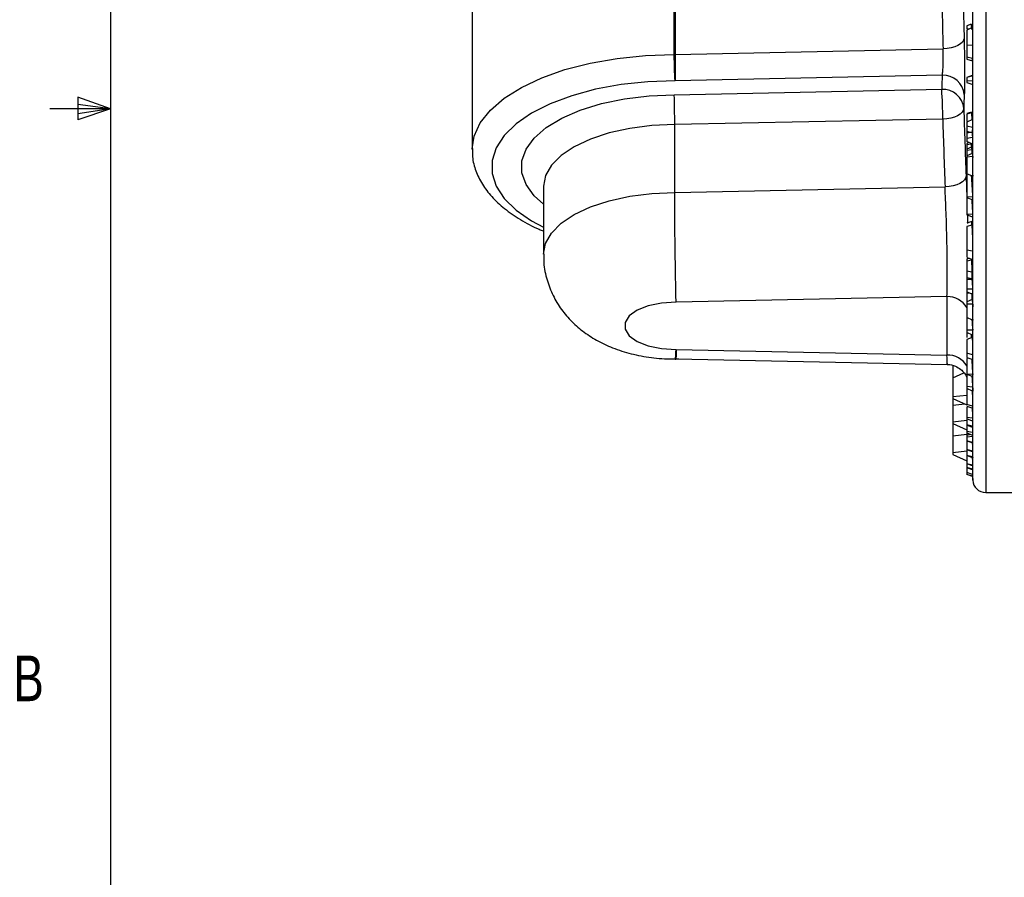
# Model space of a CAD drawing. Header units: inches. Extents: x 0.3 to 16.6, y 0.2 to 10.8.
# Tile 2 of 13: x 0.4 to 2.5, y 3.9 to 5.7. Entities that reach past the tile are written whole.
import ezdxf

# ---------------------------------------------------------------- set-up
doc = ezdxf.new("R2010")
doc.units = ezdxf.units.IN
doc.header["$MEASUREMENT"] = 0
doc.layers.add('BORDER', color=7, linetype='Continuous', lineweight=25)
doc.styles.add('SLDTEXTSTYLE0', font='TXT', dxfattribs={"width": 0.75})

msp = doc.modelspace()

# ---------------------------------------------------------------- linework, layer by layer
at = {"color": 8, "linetype": 'Continuous', "lineweight": 25}
for p, q in [((2.4258, 6.9796), (2.4258, 4.7283)), ((2.3992, 4.7536), (2.3992, 5.9136))]:
    msp.add_line(p, q, dxfattribs=at)
at = {"color": 7, "linetype": 'Continuous', "lineweight": 25}
for p, q in [((1.3697, 6.2844), (1.3697, 5.4329)), ((1.7854, 5.6287), (1.7854, 5.7832)), ((1.7873, 5.7832), (1.7873, 5.6287)), ((2.3961, 5.6913), (2.387, 5.6874)), ((2.3961, 5.6913), (2.3965, 5.6802)), ((2.387, 5.6874), (2.387, 5.6815)), ((2.3981, 5.6841), (2.387, 5.6789)), ((2.3913, 5.6809), (2.387, 5.6815)), ((1.7873, 5.6287), (2.3381, 5.64)), ((2.399, 5.6471), (2.387, 5.6479)), ((2.3984, 5.6202), (2.387, 5.6234)), ((2.387, 5.6191), (2.3984, 5.6154)), ((2.3365, 5.5859), (1.7872, 5.5746)), ((2.3983, 5.5852), (2.387, 5.5816)), ((2.3985, 5.5851), (2.387, 5.5815)), ((2.399, 5.5737), (2.387, 5.5747)), ((2.387, 5.5708), (2.3991, 5.567)), ((1.7853, 5.5458), (2.3354, 5.5571)), ((2.3964, 5.5103), (2.387, 5.5073)), ((2.3963, 5.5089), (2.387, 5.5061)), ((2.3374, 5.4958), (1.7863, 5.4845)), ((2.399, 5.4952), (2.387, 5.4893)), ((2.387, 5.4893), (2.387, 5.4816)), ((2.399, 5.4952), (2.399, 5.4784)), ((1.7863, 5.345), (1.7863, 5.4845)), ((2.399, 5.4784), (2.387, 5.4816)), ((2.387, 5.4816), (2.387, 5.4706)), ((2.3948, 5.4685), (2.387, 5.4706)), ((2.387, 5.4706), (2.387, 5.467)), ((2.3948, 5.4685), (2.387, 5.467)), ((2.387, 5.467), (2.387, 5.4558)), ((2.3974, 5.4684), (2.3948, 5.4685)), ((2.3989, 5.458), (2.387, 5.4558)), ((2.387, 5.4558), (2.387, 5.4496)), ((2.399, 5.4446), (2.387, 5.4496)), ((2.3917, 5.4476), (2.387, 5.4456)), ((2.3989, 5.458), (2.399, 5.4446)), ((2.387, 5.4456), (2.387, 5.4429)), ((2.3959, 5.4443), (2.387, 5.4429)), ((2.387, 5.4429), (2.387, 5.4339)), ((2.3966, 5.4381), (2.387, 5.4339)), ((2.387, 5.4339), (2.387, 5.4311)), ((2.3973, 5.4328), (2.387, 5.4311)), ((2.387, 5.4311), (2.387, 5.4202)), ((2.3982, 5.4251), (2.387, 5.4202)), ((2.387, 5.4202), (2.387, 5.4174)), ((2.399, 5.4193), (2.387, 5.4174)), ((2.387, 5.4174), (2.387, 5.3835)), ((2.3855, 5.3787), (2.3871, 5.3342)), ((2.399, 5.3783), (2.387, 5.3835)), ((2.387, 5.3835), (2.387, 5.3353)), ((1.5163, 5.3576), (1.5163, 5.2181)), ((1.7863, 5.345), (2.3422, 5.3564)), ((2.3989, 5.3359), (2.387, 5.3353)), ((2.387, 5.3353), (2.387, 5.3342)), ((2.3989, 5.33), (2.387, 5.3342)), ((2.387, 5.3342), (2.387, 5.2999)), ((2.3989, 5.3003), (2.387, 5.2999)), ((2.387, 5.2999), (2.387, 5.2988)), ((2.3989, 5.2944), (2.387, 5.2988)), ((2.3971, 5.2851), (2.387, 5.2818)), ((2.3882, 5.2984), (2.3887, 5.2813)), ((2.3971, 5.2778), (2.387, 5.2752)), ((2.399, 5.2242), (2.387, 5.2264)), ((2.387, 5.2114), (2.3991, 5.2075)), ((2.392, 5.2098), (2.387, 5.2082)), ((2.3963, 5.2062), (2.387, 5.2039)), ((2.3961, 5.2084), (2.3963, 5.2062)), ((2.3973, 5.1816), (2.387, 5.1831)), ((2.3974, 5.1674), (2.387, 5.1695)), ((2.387, 5.1695), (2.387, 5.1659)), ((2.3974, 5.1663), (2.387, 5.1659)), ((2.387, 5.1659), (2.387, 5.1461)), ((2.3989, 5.1466), (2.387, 5.1461)), ((2.387, 5.1461), (2.387, 5.141)), ((2.3989, 5.1466), (2.399, 5.1356)), ((2.3462, 5.131), (1.7891, 5.1195)), ((2.399, 5.1356), (2.387, 5.141)), ((2.387, 5.141), (2.387, 5.1382)), ((2.393, 5.1383), (2.387, 5.1382)), ((2.387, 5.1382), (2.387, 5.1201)), ((2.3982, 5.1253), (2.387, 5.1201)), ((2.3982, 5.1253), (2.399, 5.1157)), ((2.387, 5.1201), (2.387, 5.1156)), ((2.399, 5.1157), (2.387, 5.1156)), ((2.387, 5.1156), (2.387, 5.0884)), ((2.399, 5.0829), (2.387, 5.0884)), ((2.387, 5.0884), (2.387, 5.0621)), ((2.387, 5.0621), (2.387, 5.0576)), ((2.399, 5.062), (2.387, 5.0621)), ((2.399, 5.062), (2.399, 5.0521)), ((2.399, 5.0521), (2.387, 5.0576)), ((2.3981, 5.047), (2.387, 5.0432)), ((1.7891, 5.0224), (2.3462, 5.011)), ((1.7875, 5.0022), (1.7885, 5.0022)), ((1.7886, 5.0029), (2.3467, 4.9914)), ((2.399, 5.0116), (2.387, 5.0146)), ((2.387, 5.006), (2.3991, 5.0021)), ((2.387, 5.0039), (2.387, 4.9716)), ((2.3583, 4.9891), (2.3583, 4.9643)), ((2.3583, 4.9643), (2.3811, 4.9745)), ((2.3583, 4.9643), (2.3583, 4.9258)), ((2.387, 4.9716), (2.387, 4.9708)), ((2.399, 4.9707), (2.387, 4.9716)), ((2.399, 4.9666), (2.387, 4.9708)), ((2.387, 4.9708), (2.387, 4.9461)), ((2.399, 4.9707), (2.399, 4.9666)), ((2.3989, 4.9451), (2.387, 4.9461)), ((2.387, 4.9461), (2.387, 4.9422)), ((2.399, 4.9368), (2.387, 4.9422)), ((2.3583, 4.9258), (2.387, 4.9288)), ((2.3583, 4.9258), (2.3583, 4.9215)), ((2.3583, 4.9215), (2.387, 4.9087)), ((2.3583, 4.9215), (2.3583, 4.9081)), ((2.3583, 4.9081), (2.3827, 4.9106)), ((2.3583, 4.9081), (2.3583, 4.8739)), ((2.399, 4.9059), (2.387, 4.9093)), ((2.387, 4.9057), (2.3991, 4.9018)), ((2.387, 4.9045), (2.387, 4.8827)), ((2.387, 4.8827), (2.387, 4.8799)), ((2.399, 4.8811), (2.387, 4.8827)), ((2.3989, 4.875), (2.387, 4.8799)), ((2.387, 4.8799), (2.387, 4.8672)), ((2.3583, 4.8739), (2.387, 4.8769)), ((2.3583, 4.8739), (2.3583, 4.8701)), ((2.3583, 4.8701), (2.387, 4.8573)), ((2.3583, 4.8701), (2.3583, 4.845)), ((2.3955, 4.8655), (2.387, 4.8672)), ((2.387, 4.8672), (2.387, 4.8665)), ((2.3989, 4.862), (2.387, 4.8665)), ((2.387, 4.8665), (2.387, 4.8537)), ((2.3989, 4.8647), (2.3955, 4.8655)), ((2.3989, 4.8644), (2.3955, 4.8655)), ((2.3989, 4.8647), (2.3989, 4.8644)), ((2.3989, 4.8644), (2.3989, 4.862)), ((2.3583, 4.845), (2.387, 4.848)), ((2.3583, 4.845), (2.3583, 4.8109)), ((2.3989, 4.8516), (2.387, 4.8537)), ((2.387, 4.8537), (2.387, 4.851)), ((2.399, 4.8456), (2.387, 4.851)), ((2.387, 4.851), (2.387, 4.8459)), ((2.394, 4.8479), (2.387, 4.8456)), ((2.3985, 4.8435), (2.387, 4.8421)), ((2.399, 4.8313), (2.387, 4.8349)), ((2.387, 4.8346), (2.3991, 4.8307)), ((2.387, 4.8346), (2.387, 4.8166)), ((2.3583, 4.8109), (2.387, 4.8139)), ((2.3583, 4.8109), (2.3583, 4.8065)), ((2.3583, 4.8065), (2.387, 4.7937)), ((2.3989, 4.8137), (2.387, 4.8166)), ((2.387, 4.8166), (2.387, 4.8162)), ((2.3933, 4.8138), (2.387, 4.8162)), ((2.387, 4.8162), (2.387, 4.8046)), ((2.3989, 4.8017), (2.387, 4.8046)), ((2.387, 4.8046), (2.387, 4.8043)), ((2.3989, 4.7997), (2.387, 4.8043)), ((2.387, 4.8043), (2.387, 4.7875)), ((2.3989, 4.8121), (2.3933, 4.8138)), ((2.3989, 4.8117), (2.3933, 4.8138)), ((2.3989, 4.8137), (2.3989, 4.8121)), ((2.3989, 4.8121), (2.3989, 4.8117)), ((2.3989, 4.7843), (2.387, 4.7875)), ((2.387, 4.7875), (2.387, 4.7873)), ((2.3989, 4.7829), (2.387, 4.7873)), ((2.387, 4.7873), (2.387, 4.7796)), ((2.3989, 4.7763), (2.387, 4.7796)), ((2.387, 4.7796), (2.387, 4.7793)), ((2.3989, 4.775), (2.387, 4.7793)), ((2.387, 4.7793), (2.387, 4.7693)), ((2.3989, 4.7657), (2.387, 4.7693)), ((2.387, 4.7693), (2.387, 4.7692)), ((2.3989, 4.7651), (2.387, 4.7692)), ((2.387, 4.7692), (2.387, 4.7655)), ((2.3989, 4.7619), (2.387, 4.7655)), ((2.387, 4.7655), (2.387, 4.7654)), ((2.3989, 4.7613), (2.387, 4.7654)), ((2.3988, 4.7613), (2.3992, 4.7536)), ((2.4258, 4.7283), (2.5023, 4.7283))]:
    msp.add_line(p, q, dxfattribs=at)
at = {"color": 7, "linetype": 'Continuous', "lineweight": 25, "flags": 128}
for points in [[(2.3814, 5.6618), (2.3804, 5.6578), (2.3779, 5.6539), (2.3739, 5.6503), (2.3685, 5.647), (2.362, 5.6443), (2.3546, 5.6422), (2.3465, 5.6408), (2.3381, 5.64)], [(2.3807, 5.5178), (2.3798, 5.5138), (2.3773, 5.5099), (2.3733, 5.5062), (2.3679, 5.5029), (2.3614, 5.5002), (2.354, 5.498), (2.3459, 5.4965), (2.3374, 5.4958)], [(2.3957, 5.4459), (2.3958, 5.4455), (2.3959, 5.4449), (2.3959, 5.4443)], [(2.3959, 5.4443), (2.3959, 5.4407), (2.3959, 5.4377)], [(2.3973, 5.4328), (2.3973, 5.4293), (2.3973, 5.4258), (2.3973, 5.4246)], [(2.3855, 5.3787), (2.3846, 5.3747), (2.3821, 5.3708), (2.3781, 5.3671), (2.3727, 5.3638), (2.3662, 5.361), (2.3588, 5.3588), (2.3507, 5.3572), (2.3422, 5.3564)], [(2.3989, 5.3359), (2.3989, 5.3351), (2.3989, 5.3344), (2.3989, 5.3337), (2.3989, 5.3329), (2.3989, 5.3322), (2.3989, 5.3314), (2.3989, 5.3307), (2.3989, 5.33)], [(2.3989, 5.3003), (2.3989, 5.2995), (2.3989, 5.2988), (2.3989, 5.2981), (2.3989, 5.2973), (2.3989, 5.2966), (2.3989, 5.2959), (2.3989, 5.2951), (2.3989, 5.2944)], [(2.3974, 5.1674), (2.3974, 5.1672), (2.3974, 5.1671), (2.3974, 5.167), (2.3974, 5.1669), (2.3974, 5.1667), (2.3974, 5.1666), (2.3974, 5.1665), (2.3974, 5.1663)], [(1.7891, 5.1195), (1.7594, 5.1179), (1.732, 5.1123), (1.7091, 5.1032), (1.6927, 5.0915), (1.6841, 5.078), (1.6841, 5.064), (1.6927, 5.0505), (1.7091, 5.0387), (1.732, 5.0297), (1.7594, 5.0241), (1.7891, 5.0224)], [(2.3984, 4.8752), (2.3987, 4.8703), (2.3989, 4.8647)], [(2.3984, 4.8622), (2.3984, 4.8614), (2.3987, 4.8565), (2.3989, 4.8516)], [(2.3981, 4.8311), (2.3985, 4.8232), (2.3989, 4.8137)], [(2.3982, 4.8), (2.3985, 4.7937), (2.3989, 4.7843)], [(2.3984, 4.8119), (2.3986, 4.8078), (2.3989, 4.8017)], [(2.3986, 4.7831), (2.3986, 4.7823), (2.3989, 4.7763)], [(2.3985, 4.7751), (2.3985, 4.775), (2.3989, 4.7657)]]:
    msp.add_lwpolyline(points, dxfattribs=at)
at = {"color": 8, "linetype": 'Continuous', "lineweight": 25, "flags": 128}
for points in [[(1.3697, 5.4347), (1.3739, 5.4607), (1.3865, 5.488), (1.4072, 5.5141), (1.4356, 5.5386), (1.4712, 5.561), (1.5131, 5.5807), (1.5606, 5.5975), (1.6126, 5.6109), (1.6682, 5.6207), (1.7262, 5.6267), (1.7854, 5.6287)], [(1.7872, 5.5746), (1.731, 5.5727), (1.676, 5.5668), (1.6235, 5.5572), (1.5746, 5.544), (1.5305, 5.5275), (1.4921, 5.5081), (1.4603, 5.4862), (1.4358, 5.4623), (1.4191, 5.437), (1.4107, 5.4108), (1.4107, 5.3843), (1.4191, 5.3581), (1.4358, 5.3328), (1.4603, 5.309), (1.4921, 5.2871), (1.5163, 5.2741)], [(1.5163, 5.321), (1.4975, 5.3382), (1.4806, 5.3613), (1.4721, 5.3854), (1.4721, 5.4098), (1.4806, 5.4339), (1.4975, 5.457), (1.5221, 5.4785), (1.554, 5.4978), (1.5922, 5.5144), (1.6356, 5.5278), (1.6832, 5.5376), (1.7335, 5.5437), (1.7853, 5.5458)], [(1.7863, 5.4845), (1.7395, 5.4825), (1.6941, 5.4768), (1.6515, 5.4675), (1.6129, 5.4548), (1.5797, 5.4392), (1.5527, 5.4211), (1.5327, 5.4011), (1.5205, 5.3798), (1.5163, 5.3578), (1.5163, 5.3576)], [(1.5163, 5.2182), (1.5163, 5.2183), (1.5205, 5.2403), (1.5327, 5.2617), (1.5527, 5.2817), (1.5797, 5.2998), (1.6129, 5.3154), (1.6515, 5.328), (1.6941, 5.3374), (1.7395, 5.3431), (1.7863, 5.345)]]:
    msp.add_lwpolyline(points, dxfattribs=at)
at = {"color": 7, "linetype": 'Continuous', "lineweight": 25}
for centre, radius, start, end in [((19.1285, 6.096), 16.7527, 181.03004, 181.48522), ((19.1204, 6.0752), 16.7879, 181.03004, 181.48522), ((1.7853, 5.7251), 0.0964, 270.059, 271.1753), ((7.1096, 5.3974), 4.7769, 177.7387, 178.0845), ((2.3384, 5.5424), 0.0435, 5.4772, 92.5935), ((2.3375, 5.5136), 0.0435, 5.4726, 92.6881), ((1.4949, 5.4993), 0.8425, 359.7617, 3.9335), ((7.1449, 5.3585), 4.7669, 177.7387, 178.0845), ((19.1238, 6.0269), 16.7508, 181.74157, 182.21755), ((19.1157, 6.0059), 16.786, 181.74157, 182.21755), ((3.9057, 5.2452), 1.5247, 171.2031, 171.5845), ((4.9334, 5.8344), 2.5623, 188.2127, 188.4466), ((5.9311, 5.8644), 3.5601, 186.8776, 186.9635), ((5.9173, 5.8631), 3.5462, 187.0953, 187.1889), ((19.7583, 5.3976), 17.3593, 179.92825, 180.06361), ((12.9723, 6.0761), 10.5992, 183.76774, 184.00459), ((15.1046, 6.0951), 12.7305, 183.44269, 183.57952), ((10.8556, 5.837), 8.4848, 184.53325, 184.66716), ((7.1126, 5.071), 4.7668, 179.279, 180.721), ((13.3589, 5.1205), 10.9616, 179.90695, 179.97732), ((13.3614, 5.0975), 10.9624, 179.90503, 180.07657), ((13.379, 5.85), 11.0082, 183.99215, 184.10494), ((16.5289, 5.8657), 14.1582, 183.49449, 183.62453), ((16.5346, 5.84), 14.1639, 183.53315, 183.62224), ((9.2396, 4.9548), 6.8406, 180.08154, 180.151), ((17.025, 5.7864), 14.654, 183.45923, 183.5421), ((6.1839, 4.8631), 3.785, 179.7278, 179.8202), ((6.1946, 4.8626), 3.7957, 180.1661, 180.2573), ((4.1934, 4.8066), 1.7944, 180.1575, 180.2208), ((3.2484, 4.7812), 0.8495, 179.7893, 179.8815), ((3.1715, 4.779), 0.7726, 180.2025, 180.2989), ((2.5609, 4.763), 0.162, 179.0565, 179.2681), ((2.6039, 4.7641), 0.205, 180.5987, 180.786), ((2.4258, 4.755), 0.0267, 182.9644, 270)]:
    msp.add_arc(centre, radius, start, end, dxfattribs=at)
at = {"color": 8, "linetype": 'Continuous', "lineweight": 25}
for centre, radius, start, end in [((2.3473, 5.0848), 0.0462, 30.6246, 91.2767), ((2.3475, 4.9651), 0.0459, 30.7362, 91.6531)]:
    msp.add_arc(centre, radius, start, end, dxfattribs=at)
at = {"color": 7, "linetype": 'Continuous', "lineweight": 25}
for points, knots in [([(2.387, 5.6789), (2.387, 5.6754), (2.387, 5.6685), (2.387, 5.6573), (2.387, 5.6506), (2.387, 5.6479)], [0, 0, 0, 0, 0.380742, 0.747732, 1, 1, 1, 1]), ([(2.3981, 5.6841), (2.3983, 5.68), (2.3987, 5.6723), (2.399, 5.6588), (2.399, 5.6508), (2.399, 5.6471)], [0, 0, 0, 0, 0.391969, 0.725508, 1, 1, 1, 1]), ([(2.3814, 5.6618), (2.3816, 5.6529), (2.382, 5.6352), (2.3823, 5.6058), (2.3824, 5.5787), (2.3822, 5.5583), (2.3819, 5.5499), (2.3818, 5.5465)], [0, 0, 0, 0, 0.214126, 0.428254, 0.642376, 0.856766, 1, 1, 1, 1]), ([(2.3365, 5.5859), (2.3367, 5.5875), (2.3374, 5.5914), (2.3381, 5.601), (2.3386, 5.6137), (2.3386, 5.6275), (2.3383, 5.6359), (2.3381, 5.64)], [0, 0, 0, 0, 0.143799, 0.358607, 0.572615, 0.7863, 1, 1, 1, 1]), ([(2.387, 5.6479), (2.387, 5.6454), (2.387, 5.639), (2.387, 5.6298), (2.387, 5.6254), (2.387, 5.6234)], [0, 0, 0, 0, 0.25674, 0.649781, 1, 1, 1, 1]), ([(2.399, 5.6471), (2.399, 5.6418), (2.399, 5.6327), (2.3986, 5.6241), (2.3984, 5.6211), (2.3984, 5.6202)], [0, 0, 0, 0, 0.484174, 0.834081, 1, 1, 1, 1]), ([(1.7872, 5.5746), (1.7872, 5.5747), (1.787, 5.5769), (1.7865, 5.5828), (1.7861, 5.5929), (1.7857, 5.6042), (1.7856, 5.6129), (1.7854, 5.6217), (1.7854, 5.6258), (1.7854, 5.6287)], [0, 0, 0, 0, 0.010469, 0.22517, 0.439813, 0.570376, 0.784819, 0.849265, 1, 1, 1, 1]), ([(1.7873, 5.6287), (1.7873, 5.6259), (1.7873, 5.6217), (1.7873, 5.6129), (1.7873, 5.6042), (1.7873, 5.5929), (1.7873, 5.5847), (1.7872, 5.5783), (1.7872, 5.5759), (1.7872, 5.5746)], [0, 0, 0, 0, 0.15062, 0.215016, 0.429303, 0.559774, 0.77427, 0.882837, 1, 1, 1, 1]), ([(2.387, 5.6234), (2.387, 5.6228), (2.387, 5.6215), (2.387, 5.6202), (2.387, 5.6195), (2.387, 5.6192), (2.387, 5.6192), (2.387, 5.6191)], [0, 0, 0, 0, 0.2643, 0.529031, 0.793717, 0.925866, 1, 1, 1, 1]), ([(2.3984, 5.6202), (2.3983, 5.6191), (2.398, 5.6166), (2.3978, 5.6162), (2.3976, 5.616)], [0, 0, 0, 0, 0.4174723, 1, 1, 1, 1]), ([(2.387, 5.5815), (2.387, 5.5815), (2.387, 5.5815), (2.387, 5.5814), (2.387, 5.5814), (2.387, 5.5813), (2.387, 5.5813), (2.387, 5.5812), (2.387, 5.5812), (2.387, 5.5812), (2.387, 5.5811), (2.387, 5.5811), (2.387, 5.5809), (2.387, 5.5803), (2.387, 5.5796), (2.387, 5.579), (2.387, 5.5789), (2.387, 5.5789), (2.387, 5.5788), (2.387, 5.5786), (2.387, 5.5783), (2.387, 5.5781), (2.387, 5.578), (2.387, 5.5779), (2.387, 5.5777), (2.387, 5.5773), (2.387, 5.5767), (2.387, 5.5762), (2.387, 5.5759), (2.387, 5.5758), (2.387, 5.5758), (2.387, 5.5758), (2.387, 5.5758), (2.387, 5.5757), (2.387, 5.5757), (2.387, 5.5756), (2.387, 5.5755), (2.387, 5.5753), (2.387, 5.5752), (2.387, 5.575), (2.387, 5.5748), (2.387, 5.5747)], [0, 0, 0, 0, 0.027869, 0.041804, 0.055738, 0.069673, 0.083608, 0.097543, 0.111478, 0.118446, 0.121929, 0.128897, 0.156774, 0.268803, 0.47317, 0.499793, 0.501456, 0.50312, 0.509775, 0.536397, 0.589674, 0.616298, 0.622952, 0.62628, 0.639589, 0.692879, 0.791428, 0.840582, 0.865143, 0.871281, 0.87435, 0.875885, 0.87742, 0.880489, 0.886627, 0.898905, 0.911182, 0.935739, 0.948016, 0.960293, 1, 1, 1, 1]), ([(2.387, 5.5747), (2.387, 5.5747), (2.387, 5.5745), (2.387, 5.5744), (2.387, 5.5743), (2.387, 5.5742), (2.387, 5.574), (2.387, 5.5739), (2.387, 5.5738), (2.387, 5.5738), (2.387, 5.5737), (2.387, 5.5737), (2.387, 5.5737), (2.387, 5.5736), (2.387, 5.5732), (2.387, 5.5724), (2.387, 5.5718), (2.387, 5.5714), (2.387, 5.5714), (2.387, 5.5714), (2.387, 5.5714), (2.387, 5.5714), (2.387, 5.5714), (2.387, 5.5714), (2.387, 5.5714), (2.387, 5.5714), (2.387, 5.5713), (2.387, 5.5711), (2.387, 5.571), (2.387, 5.571), (2.387, 5.571), (2.387, 5.571), (2.387, 5.571), (2.387, 5.5709), (2.387, 5.5709), (2.387, 5.5709), (2.387, 5.5709), (2.387, 5.5709), (2.387, 5.5709), (2.387, 5.5709), (2.387, 5.5708), (2.387, 5.5708)], [0, 0, 0, 0, 0.041327, 0.061991, 0.082654, 0.103318, 0.123982, 0.144647, 0.165312, 0.175644, 0.178227, 0.183393, 0.185975, 0.196307, 0.23765, 0.403823, 0.70592, 0.715773, 0.720699, 0.723163, 0.725626, 0.726857, 0.728089, 0.729321, 0.731784, 0.73671, 0.756416, 0.835297, 0.874718, 0.894425, 0.904278, 0.909204, 0.910436, 0.911667, 0.91413, 0.916594, 0.917825, 0.920288, 0.930141, 0.969564, 1, 1, 1, 1]), ([(2.3983, 5.5852), (2.3984, 5.5853), (2.3984, 5.5855), (2.3984, 5.5854), (2.3984, 5.5854), (2.3985, 5.5854), (2.3985, 5.5854), (2.3985, 5.5854), (2.3985, 5.5854), (2.3985, 5.5853), (2.3985, 5.5853), (2.3985, 5.5853), (2.3985, 5.5852), (2.3985, 5.5852), (2.3985, 5.5852), (2.3985, 5.5851)], [0, 0, 0, 0, 0.405504, 0.526303, 0.586681, 0.601773, 0.60932, 0.639506, 0.699882, 0.760257, 0.790443, 0.820628, 0.881, 0.941371, 1, 1, 1, 1]), ([(2.3985, 5.5851), (2.3985, 5.5851), (2.3986, 5.5851), (2.3986, 5.585), (2.3986, 5.5849), (2.3986, 5.5849), (2.3986, 5.5848), (2.3986, 5.5848), (2.3986, 5.5847), (2.3986, 5.5846), (2.3986, 5.5846), (2.3986, 5.5845), (2.3987, 5.5842), (2.3987, 5.5839), (2.3987, 5.5835), (2.3988, 5.5831), (2.3988, 5.5823), (2.3989, 5.5815), (2.3989, 5.581), (2.3989, 5.5809), (2.3989, 5.5809), (2.3989, 5.5809), (2.3989, 5.5808), (2.3989, 5.5807), (2.3989, 5.5803), (2.3989, 5.5799), (2.3989, 5.5795), (2.3989, 5.5793), (2.3989, 5.5792), (2.399, 5.5789), (2.399, 5.5781), (2.399, 5.5771), (2.399, 5.5763), (2.399, 5.5758), (2.399, 5.5756), (2.399, 5.5755), (2.399, 5.5755), (2.399, 5.5754), (2.399, 5.5753), (2.399, 5.5752), (2.399, 5.5751), (2.399, 5.5749), (2.399, 5.5747), (2.399, 5.5745), (2.399, 5.5743), (2.399, 5.574), (2.399, 5.5738), (2.399, 5.5737)], [0, 0, 0, 0, 0.005613, 0.030557, 0.043029, 0.055501, 0.067974, 0.080446, 0.092918, 0.105391, 0.111627, 0.117863, 0.142812, 0.24295, 0.249186, 0.274135, 0.374249, 0.474319, 0.486791, 0.493027, 0.494586, 0.496145, 0.497704, 0.50394, 0.528888, 0.578812, 0.60376, 0.616233, 0.619351, 0.631823, 0.681754, 0.781869, 0.831801, 0.856751, 0.869224, 0.87546, 0.878578, 0.881696, 0.887932, 0.894168, 0.90664, 0.919113, 0.931585, 0.944057, 0.95653, 0.981474, 1, 1, 1, 1]), ([(2.399, 5.5737), (2.399, 5.5736), (2.399, 5.5734), (2.399, 5.5732), (2.399, 5.573), (2.399, 5.5728), (2.399, 5.5725), (2.399, 5.5724), (2.399, 5.5723), (2.399, 5.5721), (2.399, 5.5718), (2.399, 5.5707), (2.399, 5.5695), (2.3989, 5.5685), (2.3989, 5.5682), (2.3989, 5.5681), (2.3989, 5.5681), (2.3989, 5.5681), (2.3989, 5.5681), (2.3989, 5.568), (2.3989, 5.568), (2.3989, 5.568), (2.3989, 5.568), (2.3989, 5.568), (2.3989, 5.5678), (2.3988, 5.5676), (2.3988, 5.5674), (2.3988, 5.5673), (2.3988, 5.5673), (2.3988, 5.5673), (2.3988, 5.5673), (2.3988, 5.5673), (2.3988, 5.5673), (2.3988, 5.5672), (2.3988, 5.5671), (2.3988, 5.567), (2.3987, 5.567), (2.3987, 5.567), (2.3987, 5.5669), (2.3987, 5.5669), (2.3987, 5.5669), (2.3987, 5.5669), (2.3987, 5.5669), (2.3987, 5.5669), (2.3987, 5.5669), (2.3987, 5.5669), (2.3986, 5.5669), (2.3986, 5.5669), (2.3986, 5.5669), (2.3986, 5.5669), (2.3986, 5.5669), (2.3986, 5.5669), (2.3986, 5.567), (2.3986, 5.567), (2.3986, 5.567), (2.3986, 5.5671), (2.3986, 5.5671), (2.3986, 5.5672), (2.3986, 5.5672), (2.3985, 5.5672), (2.3985, 5.5673)], [0, 0, 0, 0, 0.023577, 0.03544, 0.047304, 0.071033, 0.082896, 0.09476, 0.106624, 0.112556, 0.12442, 0.171917, 0.364256, 0.459432, 0.483162, 0.495026, 0.497992, 0.499475, 0.500958, 0.501699, 0.502441, 0.503182, 0.504665, 0.507631, 0.519495, 0.566978, 0.614467, 0.626331, 0.627814, 0.629297, 0.63078, 0.632263, 0.633746, 0.639678, 0.663409, 0.710898, 0.734629, 0.746493, 0.747976, 0.750942, 0.752425, 0.753907, 0.756873, 0.768737, 0.816223, 0.863718, 0.86965, 0.872616, 0.875581, 0.878547, 0.88003, 0.885962, 0.897826, 0.90969, 0.921554, 0.933418, 0.957148, 0.969011, 0.980875, 1, 1, 1, 1]), ([(1.7863, 5.4845), (1.7863, 5.4892), (1.7863, 5.4987), (1.7861, 5.5143), (1.7859, 5.5288), (1.7856, 5.5391), (1.7854, 5.544), (1.7853, 5.5456), (1.7853, 5.5458)], [0, 0, 0, 0, 0.214615, 0.42923, 0.643868, 0.858554, 0.984686, 1, 1, 1, 1]), ([(2.3958, 5.51), (2.3959, 5.5101), (2.3961, 5.5105), (2.3962, 5.5094), (2.3963, 5.5089)], [0, 0, 0, 0, 0.553715, 1, 1, 1, 1]), ([(2.3963, 5.5089), (2.3964, 5.5077), (2.3967, 5.5056), (2.397, 5.5002), (2.3971, 5.4962), (2.3972, 5.4943)], [0, 0, 0, 0, 0.394735, 0.705792, 1, 1, 1, 1]), ([(2.387, 5.5061), (2.387, 5.5051), (2.387, 5.5033), (2.387, 5.4986), (2.387, 5.4944), (2.387, 5.4917), (2.387, 5.4908)], [0, 0, 0, 0, 0.337013, 0.601307, 0.866011, 1, 1, 1, 1]), ([(1.3706, 5.4353), (1.3704, 5.4296), (1.3697, 5.4141), (1.3766, 5.3891), (1.3899, 5.3616), (1.4097, 5.3357), (1.4358, 5.3113), (1.4686, 5.2891), (1.4958, 5.2739), (1.5133, 5.2671), (1.5163, 5.2659)], [0, 0, 0, 0, 0.080089, 0.21792, 0.35656, 0.500327, 0.651089, 0.807563, 0.9667, 1, 1, 1, 1]), ([(2.3462, 5.131), (2.3464, 5.1375), (2.3469, 5.154), (2.347, 5.1937), (2.3462, 5.2468), (2.3445, 5.3043), (2.343, 5.339), (2.3422, 5.3564)], [0, 0, 0, 0, 0.142753, 0.357071, 0.571285, 0.785626, 1, 1, 1, 1]), ([(1.7891, 5.1195), (1.7891, 5.1198), (1.789, 5.1256), (1.7887, 5.1433), (1.7879, 5.1819), (1.7871, 5.2353), (1.7865, 5.2928), (1.7864, 5.3276), (1.7863, 5.345)], [0, 0, 0, 0, 0.006043, 0.141513, 0.356177, 0.570796, 0.785398, 1, 1, 1, 1]), ([(2.387, 5.2752), (2.387, 5.272), (2.387, 5.2659), (2.387, 5.2532), (2.387, 5.241), (2.387, 5.232), (2.387, 5.2276), (2.387, 5.2264)], [0, 0, 0, 0, 0.26072, 0.494865, 0.708577, 0.922287, 1, 1, 1, 1]), ([(2.396, 5.2842), (2.3961, 5.2843), (2.3964, 5.2846), (2.3968, 5.2814), (2.397, 5.2785), (2.3971, 5.2778)], [0, 0, 0, 0, 0.317908, 0.853774, 1, 1, 1, 1]), ([(2.3971, 5.2778), (2.3973, 5.2742), (2.3979, 5.2675), (2.3985, 5.2532), (2.3989, 5.2397), (2.399, 5.2301), (2.399, 5.2254), (2.399, 5.2242)], [0, 0, 0, 0, 0.269176, 0.505149, 0.718407, 0.928676, 1, 1, 1, 1]), ([(2.387, 5.2264), (2.387, 5.2228), (2.387, 5.2159), (2.387, 5.2116), (2.387, 5.2118), (2.387, 5.2119)], [0, 0, 0, 0, 0.430375, 0.821094, 1, 1, 1, 1]), ([(2.399, 5.2242), (2.399, 5.2201), (2.3989, 5.2124), (2.3986, 5.2078), (2.3983, 5.2082), (2.3982, 5.2083)], [0, 0, 0, 0, 0.441312, 0.832164, 1, 1, 1, 1]), ([(1.5172, 5.2184), (1.517, 5.2139), (1.5161, 5.1975), (1.5218, 5.1697), (1.5333, 5.1369), (1.5503, 5.1076), (1.5715, 5.0818), (1.5967, 5.0595), (1.6258, 5.0405), (1.6592, 5.0248), (1.6969, 5.0128), (1.7381, 5.0051), (1.7713, 5.0027), (1.7902, 5.0029), (1.7947, 5.003)], [0, 0, 0, 0, 0.0337689, 0.1249063, 0.2124809, 0.2978931, 0.3826072, 0.4683572, 0.557328, 0.6520009, 0.7538167, 0.8601292, 0.9663647, 1, 1, 1, 1]), ([(2.387, 5.2082), (2.387, 5.2081), (2.387, 5.208), (2.387, 5.2073), (2.387, 5.2061), (2.387, 5.2048), (2.387, 5.2039)], [0, 0, 0, 0, 0.235043, 0.44445, 0.653676, 1, 1, 1, 1]), ([(2.387, 5.2039), (2.387, 5.2032), (2.387, 5.2018), (2.387, 5.1988), (2.387, 5.1955), (2.387, 5.1922), (2.387, 5.1897), (2.387, 5.1866), (2.387, 5.1845), (2.387, 5.1831)], [0, 0, 0, 0, 0.1354121, 0.2660624, 0.4874465, 0.5939965, 0.7005031, 0.807045, 1, 1, 1, 1]), ([(2.3963, 5.2062), (2.3965, 5.2043), (2.3967, 5.2011), (2.397, 5.1946), (2.3972, 5.1885), (2.3973, 5.1842), (2.3973, 5.1819), (2.3973, 5.1816)], [0, 0, 0, 0, 0.295987, 0.51351, 0.730691, 0.960738, 1, 1, 1, 1]), ([(2.387, 5.1831), (2.387, 5.1807), (2.387, 5.1772), (2.387, 5.1728), (2.387, 5.1706), (2.387, 5.1695)], [0, 0, 0, 0, 0.496612, 0.748229, 1, 1, 1, 1]), ([(2.3973, 5.1816), (2.3973, 5.1791), (2.3973, 5.1754), (2.3974, 5.1708), (2.3974, 5.1685), (2.3974, 5.1674)], [0, 0, 0, 0, 0.495909, 0.750783, 1, 1, 1, 1]), ([(2.387, 5.0557), (2.387, 5.0556), (2.387, 5.0534), (2.387, 5.0503), (2.387, 5.0473)], [0, 0, 0, 0, 0.0338914, 1, 1, 1, 1]), ([(2.387, 5.0432), (2.387, 5.0392), (2.387, 5.0313), (2.387, 5.0214), (2.387, 5.0167), (2.387, 5.0146)], [0, 0, 0, 0, 0.36265, 0.721297, 1, 1, 1, 1]), ([(2.3959, 5.0535), (2.3959, 5.0513), (2.396, 5.049), (2.3961, 5.0464), (2.3961, 5.0463)], [0, 0, 0, 0, 0.9771694, 1, 1, 1, 1]), ([(2.3981, 5.047), (2.3983, 5.0417), (2.3987, 5.032), (2.399, 5.0197), (2.399, 5.0141), (2.399, 5.0116)], [0, 0, 0, 0, 0.391446, 0.72313, 1, 1, 1, 1]), ([(2.387, 5.0146), (2.387, 5.0131), (2.387, 5.0092), (2.387, 5.006), (2.387, 5.0061), (2.387, 5.0061)], [0, 0, 0, 0, 0.37924, 0.959603, 1, 1, 1, 1]), ([(2.399, 5.0116), (2.399, 5.0083), (2.399, 5.0036), (2.3988, 5.0029), (2.3987, 5.0027)], [0, 0, 0, 0, 0.716794, 1, 1, 1, 1]), ([(2.3471, 4.9913), (2.3473, 4.9914), (2.3529, 4.9922), (2.3628, 4.9887), (2.3743, 4.9822), (2.3818, 4.9743), (2.3858, 4.9683), (2.3869, 4.9655), (2.387, 4.9652)], [0, 0, 0, 0, 0.0116447, 0.331931, 0.5861359, 0.7996535, 0.9786608, 1, 1, 1, 1]), ([(2.387, 4.9409), (2.387, 4.938), (2.387, 4.9331), (2.387, 4.9252), (2.387, 4.9187), (2.387, 4.913), (2.387, 4.9106), (2.387, 4.9093)], [0, 0, 0, 0, 0.270271, 0.455729, 0.640631, 0.814035, 1, 1, 1, 1]), ([(2.3979, 4.9373), (2.398, 4.9352), (2.3983, 4.9308), (2.3986, 4.923), (2.3989, 4.9154), (2.399, 4.9094), (2.399, 4.9069), (2.399, 4.9059)], [0, 0, 0, 0, 0.191585, 0.405439, 0.618296, 0.849887, 1, 1, 1, 1]), ([(2.399, 4.9059), (2.399, 4.9041), (2.399, 4.9017), (2.3989, 4.9021), (2.3988, 4.9022)], [0, 0, 0, 0, 0.747182, 1, 1, 1, 1]), ([(2.387, 4.8456), (2.387, 4.8456), (2.387, 4.8455), (2.387, 4.8451), (2.387, 4.8446), (2.387, 4.8442), (2.387, 4.8441), (2.387, 4.844), (2.387, 4.844), (2.387, 4.8438), (2.387, 4.8436), (2.387, 4.8433), (2.387, 4.8432), (2.387, 4.8431), (2.387, 4.8431), (2.387, 4.8431), (2.387, 4.8431), (2.387, 4.8431), (2.387, 4.8431), (2.387, 4.843), (2.387, 4.843), (2.387, 4.8428), (2.387, 4.8427), (2.387, 4.8425), (2.387, 4.8424), (2.387, 4.8422), (2.387, 4.8421)], [0, 0, 0, 0, 0.0448333, 0.333215, 0.4994268, 0.5823632, 0.6030782, 0.6082566, 0.613435, 0.6341501, 0.7171082, 0.8000667, 0.8013613, 0.8020086, 0.8026559, 0.8039505, 0.8052451, 0.8065396, 0.8091288, 0.8194858, 0.8402005, 0.860915, 0.9023473, 0.9230611, 0.9437748, 1, 1, 1, 1]), ([(2.387, 4.8421), (2.387, 4.8421), (2.387, 4.842), (2.387, 4.8418), (2.387, 4.8417), (2.387, 4.8415), (2.387, 4.8414), (2.387, 4.8413), (2.387, 4.8412), (2.387, 4.8411), (2.387, 4.8411), (2.387, 4.8411), (2.387, 4.8411), (2.387, 4.8411), (2.387, 4.8411), (2.387, 4.8411), (2.387, 4.8411), (2.387, 4.8411), (2.387, 4.841), (2.387, 4.841), (2.387, 4.841), (2.387, 4.841), (2.387, 4.8409), (2.387, 4.8407), (2.387, 4.8404), (2.387, 4.8402), (2.387, 4.8401), (2.387, 4.84), (2.387, 4.84), (2.387, 4.84), (2.387, 4.8399), (2.387, 4.8398), (2.387, 4.839), (2.387, 4.8381), (2.387, 4.8373), (2.387, 4.837), (2.387, 4.8369), (2.387, 4.8369), (2.387, 4.8368), (2.387, 4.8366), (2.387, 4.8364), (2.387, 4.8362), (2.387, 4.8361), (2.387, 4.8361), (2.387, 4.8361), (2.387, 4.8359), (2.387, 4.8357), (2.387, 4.8355), (2.387, 4.8354), (2.387, 4.8354), (2.387, 4.8354), (2.387, 4.8354), (2.387, 4.8353), (2.387, 4.8353), (2.387, 4.8352), (2.387, 4.8352), (2.387, 4.8351), (2.387, 4.835), (2.387, 4.835), (2.387, 4.8349)], [0, 0, 0, 0, 0.0238333, 0.03575, 0.0595843, 0.0715011, 0.0834182, 0.1072557, 0.1132141, 0.1191725, 0.1221517, 0.1251309, 0.1258757, 0.1262481, 0.1266205, 0.1273652, 0.1277376, 0.12811, 0.1288548, 0.1295996, 0.1303444, 0.131834, 0.1377924, 0.161633, 0.2093465, 0.2331841, 0.2451012, 0.2480804, 0.2488252, 0.24957, 0.2525491, 0.2644662, 0.312162, 0.5050298, 0.6005836, 0.6244203, 0.6303787, 0.6318683, 0.6378266, 0.6616636, 0.7093649, 0.7332034, 0.7451208, 0.7466104, 0.7495895, 0.7615069, 0.8092216, 0.8569357, 0.868853, 0.8748115, 0.8777906, 0.8807698, 0.8867282, 0.8986454, 0.9105625, 0.9343983, 0.9463151, 0.9582319, 1, 1, 1, 1]), ([(2.3984, 4.8458), (2.3984, 4.8458), (2.3984, 4.8456), (2.3984, 4.8454), (2.3984, 4.8452), (2.3984, 4.8451), (2.3985, 4.845), (2.3985, 4.845), (2.3985, 4.8448), (2.3985, 4.8447), (2.3985, 4.8445), (2.3985, 4.8443), (2.3985, 4.8442), (2.3985, 4.844), (2.3985, 4.8438), (2.3985, 4.8436), (2.3985, 4.8435)], [0, 0, 0, 0, 0.098971, 0.239419, 0.309629, 0.344733, 0.362285, 0.379836, 0.450047, 0.520256, 0.590466, 0.660674, 0.730882, 0.80109, 0.871297, 1, 1, 1, 1]), ([(2.3985, 4.8435), (2.3985, 4.8434), (2.3986, 4.8433), (2.3986, 4.843), (2.3986, 4.8428), (2.3986, 4.8426), (2.3986, 4.8423), (2.3986, 4.8422), (2.3986, 4.842), (2.3986, 4.8419), (2.3986, 4.8418), (2.3986, 4.8417), (2.3986, 4.8417), (2.3986, 4.8416), (2.3987, 4.8413), (2.3987, 4.8408), (2.3987, 4.8403), (2.3987, 4.84), (2.3987, 4.8399), (2.3987, 4.8399), (2.3987, 4.8399), (2.3987, 4.8398), (2.3987, 4.8397), (2.3988, 4.839), (2.3988, 4.8379), (2.3989, 4.8365), (2.3989, 4.8355), (2.3989, 4.835), (2.3989, 4.8348), (2.3989, 4.8346), (2.399, 4.8343), (2.399, 4.8339), (2.399, 4.8336), (2.399, 4.8334), (2.399, 4.8334), (2.399, 4.8333), (2.399, 4.8333), (2.399, 4.8332), (2.399, 4.8327), (2.399, 4.8324), (2.399, 4.8321), (2.399, 4.832), (2.399, 4.832), (2.399, 4.8319), (2.399, 4.8318), (2.399, 4.8317), (2.399, 4.8316), (2.399, 4.8315), (2.399, 4.8314), (2.399, 4.8313), (2.399, 4.8313)], [0, 0, 0, 0, 0.020577, 0.032917, 0.045257, 0.069939, 0.082279, 0.09462, 0.106961, 0.119301, 0.122386, 0.123929, 0.125471, 0.128556, 0.140897, 0.190306, 0.239707, 0.245877, 0.248962, 0.249733, 0.250504, 0.252046, 0.258216, 0.282901, 0.381917, 0.480939, 0.579932, 0.604616, 0.616956, 0.623126, 0.64781, 0.697208, 0.721893, 0.734234, 0.740404, 0.741946, 0.743489, 0.749659, 0.774344, 0.873441, 0.879611, 0.885781, 0.891951, 0.904292, 0.916632, 0.928972, 0.941313, 0.953653, 0.978333, 1, 1, 1, 1]), ([(2.399, 4.8313), (2.399, 4.8312), (2.399, 4.8312), (2.399, 4.8311), (2.399, 4.831), (2.399, 4.831), (2.399, 4.8309), (2.399, 4.8309), (2.399, 4.8308), (2.399, 4.8308), (2.399, 4.8308), (2.399, 4.8307), (2.399, 4.8307), (2.399, 4.8306), (2.399, 4.8306), (2.399, 4.8306), (2.399, 4.8306), (2.399, 4.8307), (2.399, 4.8307), (2.399, 4.8308), (2.399, 4.8308)], [0, 0, 0, 0, 0.099888, 0.123564, 0.170916, 0.194592, 0.241945, 0.289299, 0.312975, 0.336651, 0.348488, 0.395844, 0.585543, 0.680282, 0.727637, 0.739475, 0.745394, 0.76907, 0.863808, 1, 1, 1, 1])]:
    msp.add_open_spline(points, degree=3, knots=knots, dxfattribs=at)
at = {"color": 8, "linetype": 'Continuous', "lineweight": 25}
for points, knots in [([(1.7876, 5.0044), (1.7878, 5.0049), (1.7884, 5.0057), (1.7889, 5.0165), (1.7891, 5.0222), (1.7891, 5.0224)], [0, 0, 0, 0, 0.545962, 0.982809, 1, 1, 1, 1]), ([(1.7891, 5.0224), (1.7891, 5.0222), (1.7891, 5.0165), (1.789, 5.0057), (1.7888, 5.0049), (1.7886, 5.0044)], [0, 0, 0, 0, 0.017162, 0.453511, 1, 1, 1, 1]), ([(2.3468, 4.9938), (2.3468, 4.9932), (2.347, 4.9913), (2.3465, 5.003), (2.3462, 5.011)], [0, 0, 0, 0, 0.3107239, 1, 1, 1, 1])]:
    msp.add_open_spline(points, degree=3, knots=knots, dxfattribs=at)
at = {"layer": 'BORDER'}
for p, q in [((0.6263, 10.6421), (0.6263, 0.3921)), ((0.5591, 5.5411), (0.5591, 5.4945)), ((0.6263, 5.5171), (0.5591, 5.5411)), ((0.6263, 5.5171), (0.5013, 5.5171)), ((0.6263, 5.5171), (0.5591, 5.5261)), ((0.6263, 5.5171), (0.5591, 5.5068)), ((0.6263, 5.5171), (0.5591, 5.4945))]:
    msp.add_line(p, q, dxfattribs=at)

# ---------------------------------------------------------------- texts
at = {"color": 7, "linetype": 'Continuous', "lineweight": 0, "insert": (0.4264, 4.3932), "char_height": 0.0937, "attachment_point": 1, "style": 'SLDTEXTSTYLE0'}
msp.add_mtext('B', dxfattribs=at)

doc.saveas('drawing.dxf')
